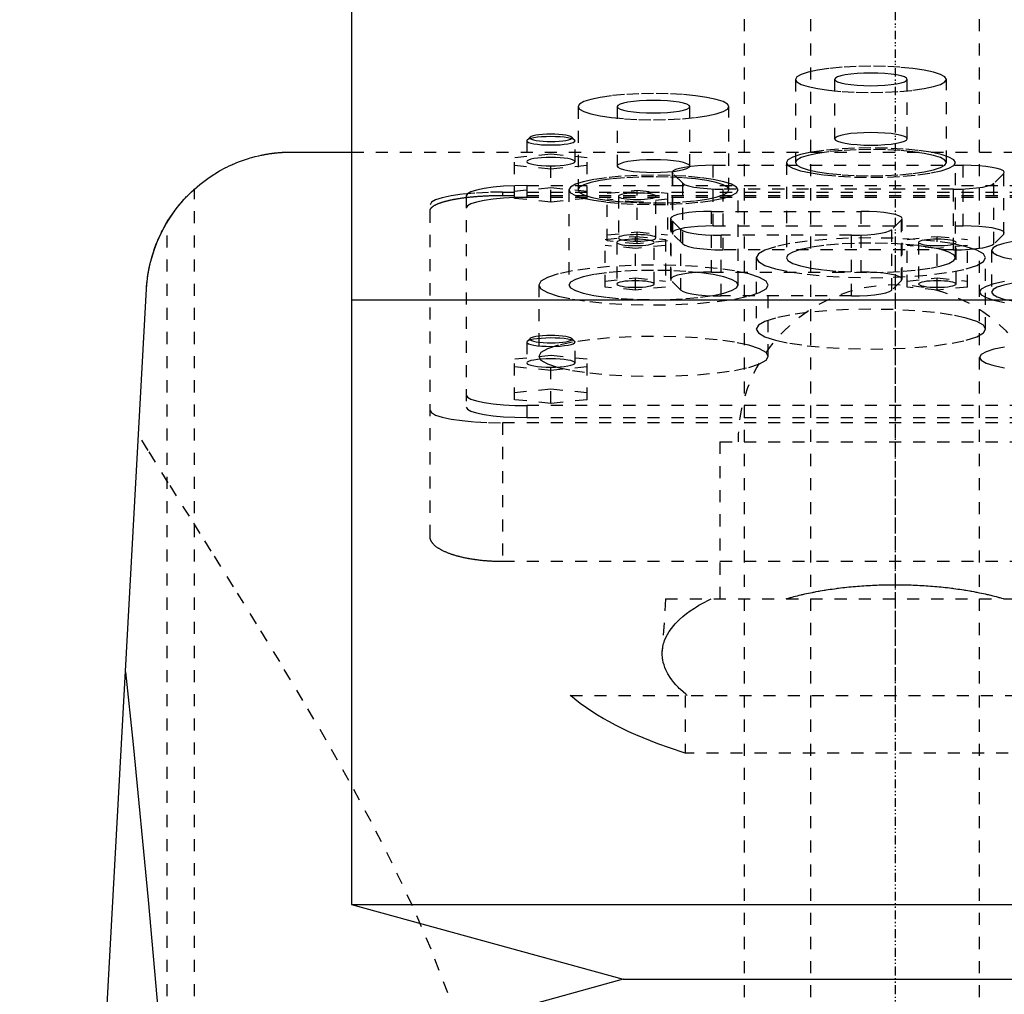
# Model space of a CAD drawing. Extents: x -120 to 120, y -1 to 896.
# Tile 7 of 9: x -72 to 9, y 702 to 782. Entities that reach past the tile are written whole.
import ezdxf

# ---------------------------------------------------------------- set-up
doc = ezdxf.new("R2010")
doc.units = 0
doc.linetypes.add('CENTER', pattern=[1.5, 0.45, -0.5, 0.05, -0.5])
doc.linetypes.add('DASHED', pattern=[2, 1, -1])
for name, color, linetype in [('AM_0', 7, 'CONTINUOUS'), ('AM_3', 7, 'DASHED'), ('AM_7', 7, 'CENTER')]:
    doc.layers.add(name, color=color, linetype=linetype)

msp = doc.modelspace()

# ---------------------------------------------------------------- linework, layer by layer
at = {"layer": 'AM_0', "color": 7, "linetype": 'CONTINUOUS'}
for p, q in [((-45, 809.3), (-45, 759.25)), ((-50, 771.5), (-45, 771.5)), ((-72.484, 569.6), (-61.982, 760.16)), ((-45, 759.25), (-45, 709.2)), ((-45, 759.25), (45, 759.25)), ((-45, 759.25), (0, 759.25)), ((-45, 709.2), (-22.5, 703)), ((-45, 709.2), (45, 709.2)), ((-22.5, 703), (-45, 696.8)), ((-22.5, 703), (22.5, 703))]:
    msp.add_line(p, q, dxfattribs=at)
for points in [[(-61.982, 760.16, 0), (-61.956, 760.528, 0), (-61.869, 761.267, 0), (-61.735, 762.006, 0), (-61.651, 762.374, 0), (-61.554, 762.742, 0), (-61.323, 763.472, 0), (-61.044, 764.194, 0), (-60.714, 764.905, 0), (-60.332, 765.603, 0), (-59.898, 766.284, 0), (-59.661, 766.618, 0), (-59.409, 766.948, 0), (-58.862, 767.592, 0), (-58.251, 768.214, 0), (-57.568, 768.812, 0), (-56.802, 769.386, 0), (-55.928, 769.933, 0), (-55.412, 770.21, 0), (-55.319, 770.257, 0), (-55.126, 770.35, 0), (-54.925, 770.443, 0), (-54.822, 770.489, 0), (-54.716, 770.534, 0), (-54.498, 770.625, 0), (-54.271, 770.714, 0), (-54.033, 770.802, 0), (-53.786, 770.887, 0), (-53.528, 770.97, 0), (-53.394, 771.01, 0), (-53.257, 771.049, 0), (-52.973, 771.126, 0), (-52.673, 771.198, 0), (-52.49, 771.239, 0), (-52.437, 771.25, 0), (-52.383, 771.261, 0), (-52.355, 771.267, 0), (-52.327, 771.272, 0), (-52.271, 771.283, 0), (-52.213, 771.294, 0), (-52.154, 771.305, 0), (-52.094, 771.316, 0), (-52.032, 771.327, 0), (-52.001, 771.332, 0), (-51.97, 771.337, 0), (-51.906, 771.348, 0), (-51.841, 771.358, 0), (-51.775, 771.368, 0), (-51.708, 771.378, 0), (-51.641, 771.387, 0), (-51.606, 771.392, 0), (-51.572, 771.397, 0), (-51.502, 771.406, 0), (-51.431, 771.414, 0), (-51.395, 771.419, 0), (-51.359, 771.423, 0), (-51.287, 771.431, 0), (-51.213, 771.438, 0), (-51.176, 771.442, 0), (-51.139, 771.446, 0), (-51.064, 771.453, 0), (-50.988, 771.459, 0), (-50.912, 771.465, 0), (-50.835, 771.471, 0), (-50.757, 771.476, 0), (-50.718, 771.479, 0), (-50.679, 771.481, 0), (-50.6, 771.485, 0), (-50.521, 771.489, 0), (-50.441, 771.492, 0), (-50.362, 771.495, 0), (-50.281, 771.497, 0), (-50.241, 771.498, 0), (-50.201, 771.498, 0), (-50.121, 771.499, 0), (-50.04, 771.5, 0), (-50, 771.5, 0)], [(-60.267, 765.713, 0), (-60.178, 765.857, 0), (-59.993, 766.143, 0), (-59.802, 766.422, 0), (-59.706, 766.557, 0), (-59.609, 766.688, 0), (-59.419, 766.935, 0), (-59.237, 767.16, 0), (-59.067, 767.36, 0), (-58.91, 767.538, 0), (-58.759, 767.702, 0), (-58.687, 767.779, 0), (-58.617, 767.852, 0), (-58.485, 767.986, 0), (-58.366, 768.103, 0), (-58.263, 768.202, 0), (-58.175, 768.284, 0), (-58.105, 768.349, 0), (-58.077, 768.375, 0), (-58.053, 768.397, 0), (-58.019, 768.427, 0), (-58.002, 768.442, 0), (-58, 768.444, 0)], [(-61.982, 760.16, 0), (-61.972, 760.323, 0), (-61.945, 760.648, 0), (-61.909, 760.972, 0), (-61.888, 761.134, 0), (-61.865, 761.295, 0), (-61.812, 761.617, 0), (-61.75, 761.937, 0), (-61.679, 762.255, 0), (-61.6, 762.572, 0), (-61.512, 762.886, 0), (-61.465, 763.042, 0), (-61.416, 763.197, 0), (-61.312, 763.506, 0), (-61.199, 763.812, 0), (-61.077, 764.115, 0), (-60.948, 764.414, 0), (-60.81, 764.709, 0), (-60.738, 764.856, 0), (-60.665, 765.001, 0), (-60.511, 765.289, 0), (-60.35, 765.572, 0), (-60.267, 765.713, 0)], [(-63.73, 728.445, 0), (-63.093, 722.445, 0), (-61.836, 709.583, 0), (-60.603, 695.589, 0), (-59.995, 688.173, 0)]]:
    msp.add_polyline3d(points, dxfattribs=at)
at = {"layer": 'AM_3', "color": 6, "linetype": 'DASHED'}
for p, q in [((-7, 870.5), (-7, 355.5)), ((7, 355.5), (7, 870.5)), ((-12.5, 858.5), (-12.5, 396.5)), ((-8.25, 777.519), (-8.25, 770.625)), ((-5, 777.519), (-5, 772.595)), ((1, 772.595), (1, 777.519)), ((4.25, 770.625), (4.25, 777.519)), ((-26.25, 775.262), (-26.25, 768.368)), ((-23, 775.262), (-23, 770.337)), ((-17, 770.337), (-17, 775.262)), ((-13.75, 768.368), (-13.75, 775.262)), ((-30.5, 772.432), (-30.5, 770.709)), ((-30.223, 772.732), (-30.469, 772.493)), ((-26.531, 772.493), (-26.777, 772.732)), ((-26.5, 770.709), (-26.5, 772.432)), ((-45, 771.5), (45, 771.5)), ((-28.5, 771.32), (-31.5, 771.019)), ((-28.5, 767.359), (-28.5, 771.32)), ((-25.5, 771.019), (-28.5, 771.32)), ((-31.5, 767.66), (-31.5, 771.019)), ((-25.5, 767.66), (-25.5, 771.019)), ((-9, 770.625), (-9, 762.747)), ((5, 762.747), (5, 770.625)), ((-31.5, 770.417), (-28.5, 770.117)), ((-28.5, 770.117), (-25.5, 770.417)), ((-18.448, 769.814), (-18.448, 764.791)), ((-18.396, 764.689), (-18.396, 769.711)), ((-17.585, 768.912), (-18.396, 769.711)), ((-15.048, 770.404), (5.648, 770.404)), ((-15.048, 765.382), (-15.048, 770.404)), ((5.648, 765.382), (5.648, 770.404)), ((8.996, 769.711), (8.185, 768.912)), ((8.996, 764.689), (8.996, 769.711)), ((-17.585, 763.89), (-17.585, 768.912)), ((8.185, 763.89), (8.185, 768.912)), ((-58, 569.6), (-58, 768.444)), ((-32.5, 768.182), (-32.5, 767.91)), ((-32.5, 768.182), (32.5, 768.182)), ((-31.5, 768.262), (-28.5, 768.563)), ((-30.5, 768.733), (30.5, 768.733)), ((-30.5, 768.733), (-30.5, 767.748)), ((-28.5, 768.563), (-25.5, 768.262)), ((-27, 768.368), (-27, 760.489)), ((-23.85, 768.089), (-21.35, 768.34)), ((-23.85, 764.141), (-23.85, 768.089)), ((-21.35, 768.34), (-18.85, 768.089)), ((-21.35, 763.891), (-21.35, 768.34)), ((-18.85, 768.089), (-18.85, 764.141)), ((-14.237, 763.402), (-14.237, 768.425)), ((4.837, 768.425), (-14.237, 768.425)), ((-13, 760.489), (-13, 768.368)), ((4.837, 763.402), (4.837, 768.425)), ((-35.5, 767.865), (-35.5, 750.383)), ((-32.5, 767.91), (32.5, 767.91)), ((-28.5, 767.359), (-31.5, 767.66)), ((30.5, 767.748), (-30.5, 767.748)), ((-25.5, 767.66), (-28.5, 767.359)), ((-21.35, 767.337), (-23.85, 767.588)), ((-22.9, 767.839), (-22.9, 764.392)), ((-18.85, 767.588), (-21.35, 767.337)), ((-19.8, 764.392), (-19.8, 767.839)), ((-38.5, 739.634), (-38.5, 767.14)), ((-15.198, 766.584), (-2.802, 766.584)), ((-15.198, 761.561), (-15.198, 766.584)), ((-2.802, 761.561), (-2.802, 766.584)), ((-60.267, 569.6), (-60.267, 765.713)), ((-18.598, 765.994), (-18.598, 760.971)), ((-18.546, 760.868), (-18.546, 765.891)), ((-17.735, 765.092), (-18.546, 765.891)), ((0.546, 765.891), (-0.265, 765.092)), ((0.546, 760.868), (0.546, 765.891)), ((0.598, 760.971), (0.598, 765.994)), ((-23.85, 764.642), (-21.35, 764.893)), ((-21.35, 764.893), (-18.85, 764.642)), ((-17.735, 760.07), (-17.735, 765.092)), ((-15.048, 765.382), (5.648, 765.382)), ((-0.265, 760.07), (-0.265, 765.092)), ((-24, 764.269), (-21.5, 764.52)), ((-24, 760.321), (-24, 764.269)), ((-21.35, 763.891), (-23.85, 764.141)), ((-23.05, 764.018), (-23.05, 760.572)), ((-21.5, 764.52), (-19, 764.269)), ((-21.5, 760.07), (-21.5, 764.52)), ((-18.85, 764.141), (-21.35, 763.891)), ((-19.95, 760.572), (-19.95, 764.018)), ((-19, 764.269), (-19, 760.321)), ((-17.585, 763.89), (-18.396, 764.689)), ((-14.387, 759.582), (-14.387, 764.604)), ((-3.613, 764.604), (-14.387, 764.604)), ((-3.613, 759.582), (-3.613, 764.604)), ((1, 764.269), (3.5, 764.52)), ((1, 760.321), (1, 764.269)), ((1.95, 764.018), (1.95, 760.572)), ((3.5, 764.52), (6, 764.269)), ((3.5, 760.07), (3.5, 764.52)), ((5.05, 760.572), (5.05, 764.018)), ((6, 760.321), (6, 764.269)), ((8.996, 764.689), (8.185, 763.89)), ((-21.5, 763.517), (-24, 763.768)), ((-19, 763.768), (-21.5, 763.517)), ((4.837, 763.402), (-14.237, 763.402)), ((3.5, 763.517), (1, 763.768)), ((6, 763.768), (3.5, 763.517)), ((8, 763.357), (8, 759.91)), ((-11.5, 762.747), (-11.5, 756.838)), ((7.5, 756.838), (7.5, 762.747)), ((-15.198, 761.561), (-2.802, 761.561)), ((-24, 760.822), (-21.5, 761.073)), ((-21.5, 761.073), (-19, 760.822)), ((-17.735, 760.07), (-18.546, 760.868)), ((0.546, 760.868), (-0.265, 760.07)), ((1, 760.822), (3.5, 761.073)), ((3.5, 761.073), (6, 760.822)), ((-29.5, 760.489), (-29.5, 754.581)), ((-21.5, 760.07), (-24, 760.321)), ((-19, 760.321), (-21.5, 760.07)), ((-10.5, 754.581), (-10.5, 760.489)), ((3.5, 760.07), (1, 760.321)), ((6, 760.321), (3.5, 760.07)), ((-3.613, 759.582), (-14.387, 759.582)), ((-30.469, 755.817), (-30.5, 755.756)), ((-30.223, 756.056), (-30.469, 755.817)), ((-26.531, 755.817), (-26.777, 756.056)), ((-30.5, 755.756), (-30.5, 754.032)), ((-26.5, 754.032), (-26.5, 755.756)), ((-28.5, 754.643), (-31.5, 754.342)), ((-31.5, 750.99), (-31.5, 754.342)), ((-28.5, 750.689), (-28.5, 754.643)), ((-25.5, 754.342), (-28.5, 754.643)), ((-25.5, 750.99), (-25.5, 754.342)), ((-31.5, 753.741), (-28.5, 753.44)), ((-28.5, 753.44), (-25.5, 753.741)), ((-31.5, 751.591), (-28.5, 751.892)), ((-28.5, 751.892), (-25.5, 751.591)), ((-28.5, 750.689), (-31.5, 750.99)), ((-25.5, 750.99), (-28.5, 750.689)), ((30.5, 750.5), (-30.5, 750.5)), ((-30.5, 750.5), (-30.5, 749.515)), ((-30.5, 749.515), (30.5, 749.515)), ((-32.5, 749.081), (-32.5, 737.586)), ((32.5, 749.081), (-32.5, 749.081)), ((-14.5, 747.5), (-14.5, 734.5)), ((-14.5, 747.5), (14.5, 747.5)), ((32.5, 737.586), (-32.5, 737.586)), ((-19, 734.5), (-19.272, 730.154)), ((-19, 734.5), (19, 734.5)), ((-26.891, 726.5), (26.891, 726.5)), ((-17.375, 726.5), (-17.375, 721.733)), ((17.375, 721.733), (-17.375, 721.733))]:
    msp.add_line(p, q, dxfattribs=at)
for points in [[(-8.25, 777.519), (-8.13, 777.307), (-7.774, 777.104), (-7.197, 776.916), (-6.419, 776.752), (-5.472, 776.617), (-4.392, 776.516), (-3.219, 776.455), (-2, 776.434), (-0.781, 776.455), (0.392, 776.516), (1.472, 776.617), (2.419, 776.752), (3.197, 776.916), (3.774, 777.104), (4.13, 777.307), (4.25, 777.519), (4.13, 777.731), (3.774, 777.934), (3.197, 778.122), (2.419, 778.287), (1.472, 778.422), (0.392, 778.522), (-0.781, 778.584), (-2, 778.604), (-3.219, 778.584), (-4.392, 778.522), (-5.472, 778.422), (-6.419, 778.287), (-7.197, 778.122), (-7.774, 777.934), (-8.13, 777.731)], [(-5, 777.519), (-4.942, 777.418), (-4.772, 777.32), (-4.494, 777.23), (-4.121, 777.151), (-3.667, 777.086), (-3.148, 777.038), (-2.585, 777.008), (-2, 776.998), (-1.415, 777.008), (-0.852, 777.038), (-0.333, 777.086), (0.121, 777.151), (0.494, 777.23), (0.772, 777.32), (0.942, 777.418), (1, 777.519), (0.942, 777.621), (0.772, 777.719), (0.494, 777.809), (0.121, 777.888), (-0.333, 777.952), (-0.852, 778), (-1.415, 778.03), (-2, 778.04), (-2.585, 778.03), (-3.148, 778), (-3.667, 777.952), (-4.121, 777.888), (-4.494, 777.809), (-4.772, 777.719), (-4.942, 777.621)], [(-26.25, 775.262), (-26.13, 775.05), (-25.774, 774.847), (-25.197, 774.659), (-24.419, 774.495), (-23.472, 774.36), (-22.392, 774.259), (-21.219, 774.198), (-20, 774.177), (-18.781, 774.198), (-17.608, 774.259), (-16.528, 774.36), (-15.581, 774.495), (-14.803, 774.659), (-14.226, 774.847), (-13.87, 775.05), (-13.75, 775.262), (-13.87, 775.474), (-14.226, 775.677), (-14.803, 775.865), (-15.581, 776.03), (-16.528, 776.165), (-17.608, 776.265), (-18.781, 776.327), (-20, 776.347), (-21.219, 776.327), (-22.392, 776.265), (-23.472, 776.165), (-24.419, 776.03), (-25.197, 775.865), (-25.774, 775.677), (-26.13, 775.474)], [(-23, 775.262), (-22.942, 775.161), (-22.772, 775.063), (-22.494, 774.973), (-22.121, 774.894), (-21.667, 774.829), (-21.148, 774.781), (-20.585, 774.751), (-20, 774.741), (-19.415, 774.751), (-18.852, 774.781), (-18.333, 774.829), (-17.879, 774.894), (-17.506, 774.973), (-17.228, 775.063), (-17.058, 775.161), (-17, 775.262), (-17.058, 775.364), (-17.228, 775.462), (-17.506, 775.552), (-17.879, 775.631), (-18.333, 775.695), (-18.852, 775.743), (-19.415, 775.773), (-20, 775.783), (-20.585, 775.773), (-21.148, 775.743), (-21.667, 775.695), (-22.121, 775.631), (-22.494, 775.552), (-22.772, 775.462), (-22.942, 775.364)], [(-5, 772.595), (-4.942, 772.493), (-4.772, 772.396), (-4.494, 772.306), (-4.121, 772.227), (-3.667, 772.162), (-3.148, 772.114), (-2.585, 772.084), (-2, 772.074), (-1.415, 772.084), (-0.852, 772.114), (-0.333, 772.162), (0.121, 772.227), (0.494, 772.306), (0.772, 772.396), (0.942, 772.493), (1, 772.595), (0.942, 772.697), (0.772, 772.794), (0.494, 772.885), (0.121, 772.963), (-0.333, 773.028), (-0.852, 773.076), (-1.415, 773.106), (-2, 773.116), (-2.585, 773.106), (-3.148, 773.076), (-3.667, 773.028), (-4.121, 772.963), (-4.494, 772.885), (-4.772, 772.794), (-4.942, 772.697)], [(-9, 770.625), (-8.865, 770.388), (-8.467, 770.16), (-7.82, 769.95), (-6.95, 769.766), (-5.889, 769.615), (-4.679, 769.502), (-3.366, 769.433), (-2, 769.41), (-0.634, 769.433), (0.679, 769.502), (1.889, 769.615), (2.95, 769.766), (3.82, 769.95), (4.467, 770.16), (4.865, 770.388), (5, 770.625), (4.865, 770.863), (4.467, 771.091), (3.82, 771.301), (2.95, 771.485), (1.889, 771.636), (0.679, 771.749), (-0.634, 771.818), (-2, 771.841), (-3.366, 771.818), (-4.679, 771.749), (-5.889, 771.636), (-6.95, 771.485), (-7.82, 771.301), (-8.467, 771.091), (-8.865, 770.863)], [(-8.25, 770.625), (-8.13, 770.414), (-7.774, 770.21), (-7.197, 770.023), (-6.419, 769.858), (-5.472, 769.723), (-4.392, 769.623), (-3.219, 769.561), (-2, 769.54), (-0.781, 769.561), (0.392, 769.623), (1.472, 769.723), (2.419, 769.858), (3.197, 770.023), (3.774, 770.21), (4.13, 770.414), (4.25, 770.625), (4.13, 770.837), (3.774, 771.041), (3.197, 771.228), (2.419, 771.393), (1.472, 771.528), (0.392, 771.628), (-0.781, 771.69), (-2, 771.711), (-3.219, 771.69), (-4.392, 771.628), (-5.472, 771.528), (-6.419, 771.393), (-7.197, 771.228), (-7.774, 771.041), (-8.13, 770.837)], [(-23, 770.337), (-22.942, 770.236), (-22.772, 770.138), (-22.494, 770.048), (-22.121, 769.969), (-21.667, 769.904), (-21.148, 769.856), (-20.585, 769.826), (-20, 769.816), (-19.415, 769.826), (-18.852, 769.856), (-18.333, 769.904), (-17.879, 769.969), (-17.506, 770.048), (-17.228, 770.138), (-17.058, 770.236), (-17, 770.337), (-17.058, 770.439), (-17.228, 770.537), (-17.506, 770.627), (-17.879, 770.706), (-18.333, 770.77), (-18.852, 770.819), (-19.415, 770.848), (-20, 770.858), (-20.585, 770.848), (-21.148, 770.819), (-21.667, 770.77), (-22.121, 770.706), (-22.494, 770.627), (-22.772, 770.537), (-22.942, 770.439)], [(-27, 768.368), (-26.865, 768.13), (-26.467, 767.902), (-25.82, 767.692), (-24.95, 767.508), (-23.889, 767.357), (-22.679, 767.245), (-21.366, 767.175), (-20, 767.152), (-18.634, 767.175), (-17.321, 767.245), (-16.111, 767.357), (-15.05, 767.508), (-14.18, 767.692), (-13.533, 767.902), (-13.135, 768.13), (-13, 768.368), (-13.135, 768.605), (-13.533, 768.833), (-14.18, 769.043), (-15.05, 769.227), (-16.111, 769.378), (-17.321, 769.491), (-18.634, 769.56), (-20, 769.583), (-21.366, 769.56), (-22.679, 769.491), (-23.889, 769.378), (-24.95, 769.227), (-25.82, 769.043), (-26.467, 768.833), (-26.865, 768.605)], [(-26.25, 768.368), (-26.13, 768.156), (-25.774, 767.952), (-25.197, 767.765), (-24.419, 767.6), (-23.472, 767.465), (-22.392, 767.365), (-21.219, 767.303), (-20, 767.282), (-18.781, 767.303), (-17.608, 767.365), (-16.528, 767.465), (-15.581, 767.6), (-14.803, 767.765), (-14.226, 767.952), (-13.87, 768.156), (-13.75, 768.368), (-13.87, 768.579), (-14.226, 768.783), (-14.803, 768.971), (-15.581, 769.135), (-16.528, 769.27), (-17.608, 769.37), (-18.781, 769.432), (-20, 769.453), (-21.219, 769.432), (-22.392, 769.37), (-23.472, 769.27), (-24.419, 769.135), (-25.197, 768.971), (-25.774, 768.783), (-26.13, 768.579)], [(-19.8, 767.839), (-19.83, 767.891), (-19.918, 767.942), (-20.061, 767.988), (-20.254, 768.029), (-20.489, 768.062), (-20.757, 768.087), (-21.048, 768.103), (-21.35, 768.108), (-21.652, 768.103), (-21.943, 768.087), (-22.211, 768.062), (-22.446, 768.029), (-22.639, 767.988), (-22.782, 767.942), (-22.87, 767.891), (-22.9, 767.839), (-22.87, 767.786), (-22.782, 767.736), (-22.639, 767.689), (-22.446, 767.648), (-22.211, 767.615), (-21.943, 767.59), (-21.652, 767.575), (-21.35, 767.57), (-21.048, 767.575), (-20.757, 767.59), (-20.489, 767.615), (-20.254, 767.648), (-20.061, 767.689), (-19.918, 767.736), (-19.83, 767.786)], [(-19.95, 764.018), (-19.98, 764.071), (-20.068, 764.121), (-20.211, 764.168), (-20.404, 764.209), (-20.639, 764.242), (-20.907, 764.267), (-21.198, 764.282), (-21.5, 764.288), (-21.802, 764.282), (-22.093, 764.267), (-22.361, 764.242), (-22.596, 764.209), (-22.789, 764.168), (-22.932, 764.121), (-23.02, 764.071), (-23.05, 764.018), (-23.02, 763.966), (-22.932, 763.915), (-22.789, 763.869), (-22.596, 763.828), (-22.361, 763.795), (-22.093, 763.77), (-21.802, 763.754), (-21.5, 763.749), (-21.198, 763.754), (-20.907, 763.77), (-20.639, 763.795), (-20.404, 763.828), (-20.211, 763.869), (-20.068, 763.915), (-19.98, 763.966)], [(-19.8, 764.392), (-19.83, 764.444), (-19.918, 764.495), (-20.061, 764.541), (-20.254, 764.582), (-20.489, 764.616), (-20.757, 764.641), (-21.048, 764.656), (-21.35, 764.661), (-21.652, 764.656), (-21.943, 764.641), (-22.211, 764.616), (-22.446, 764.582), (-22.639, 764.541), (-22.782, 764.495), (-22.87, 764.444), (-22.9, 764.392), (-22.87, 764.339), (-22.782, 764.289), (-22.639, 764.242), (-22.446, 764.202), (-22.211, 764.168), (-21.943, 764.143), (-21.652, 764.128), (-21.35, 764.123), (-21.048, 764.128), (-20.757, 764.143), (-20.489, 764.168), (-20.254, 764.202), (-20.061, 764.242), (-19.918, 764.289), (-19.83, 764.339)], [(-11.5, 762.747), (-11.317, 762.425), (-10.777, 762.116), (-9.899, 761.831), (-8.718, 761.581), (-7.278, 761.375), (-5.635, 761.223), (-3.853, 761.129), (-2, 761.097), (-0.147, 761.129), (1.635, 761.223), (3.278, 761.375), (4.718, 761.581), (5.899, 761.831), (6.777, 762.116), (7.317, 762.425), (7.5, 762.747), (7.317, 763.069), (6.777, 763.378), (5.899, 763.664), (4.718, 763.914), (3.278, 764.119), (1.635, 764.271), (-0.147, 764.365), (-2, 764.397), (-3.853, 764.365), (-5.635, 764.271), (-7.278, 764.119), (-8.718, 763.914), (-9.899, 763.664), (-10.777, 763.378), (-11.317, 763.069)], [(-9, 762.747), (-8.865, 762.51), (-8.467, 762.282), (-7.82, 762.072), (-6.95, 761.888), (-5.889, 761.736), (-4.679, 761.624), (-3.366, 761.555), (-2, 761.531), (-0.634, 761.555), (0.679, 761.624), (1.889, 761.736), (2.95, 761.888), (3.82, 762.072), (4.467, 762.282), (4.865, 762.51), (5, 762.747), (4.865, 762.984), (4.467, 763.212), (3.82, 763.422), (2.95, 763.607), (1.889, 763.758), (0.679, 763.87), (-0.634, 763.939), (-2, 763.963), (-3.366, 763.939), (-4.679, 763.87), (-5.889, 763.758), (-6.95, 763.607), (-7.82, 763.422), (-8.467, 763.212), (-8.865, 762.984)], [(5.05, 764.018), (5.02, 764.071), (4.932, 764.121), (4.789, 764.168), (4.596, 764.209), (4.361, 764.242), (4.093, 764.267), (3.802, 764.282), (3.5, 764.288), (3.198, 764.282), (2.907, 764.267), (2.639, 764.242), (2.404, 764.209), (2.211, 764.168), (2.068, 764.121), (1.98, 764.071), (1.95, 764.018), (1.98, 763.966), (2.068, 763.915), (2.211, 763.869), (2.404, 763.828), (2.639, 763.795), (2.907, 763.77), (3.198, 763.754), (3.5, 763.749), (3.802, 763.754), (4.093, 763.77), (4.361, 763.795), (4.596, 763.828), (4.789, 763.869), (4.932, 763.915), (5.02, 763.966)], [(-29.5, 760.489), (-29.317, 760.167), (-28.777, 759.858), (-27.899, 759.573), (-26.718, 759.323), (-25.278, 759.118), (-23.635, 758.965), (-21.853, 758.871), (-20, 758.839), (-18.147, 758.871), (-16.365, 758.965), (-14.722, 759.118), (-13.282, 759.323), (-12.101, 759.573), (-11.223, 759.858), (-10.683, 760.167), (-10.5, 760.489), (-10.683, 760.811), (-11.223, 761.12), (-12.101, 761.406), (-13.282, 761.656), (-14.722, 761.861), (-16.365, 762.013), (-18.147, 762.107), (-20, 762.139), (-21.853, 762.107), (-23.635, 762.013), (-25.278, 761.861), (-26.718, 761.656), (-27.899, 761.406), (-28.777, 761.12), (-29.317, 760.811)], [(-27, 760.489), (-26.865, 760.252), (-26.467, 760.024), (-25.82, 759.814), (-24.95, 759.63), (-23.889, 759.478), (-22.679, 759.366), (-21.366, 759.297), (-20, 759.274), (-18.634, 759.297), (-17.321, 759.366), (-16.111, 759.478), (-15.05, 759.63), (-14.18, 759.814), (-13.533, 760.024), (-13.135, 760.252), (-13, 760.489), (-13.135, 760.726), (-13.533, 760.954), (-14.18, 761.164), (-15.05, 761.349), (-16.111, 761.5), (-17.321, 761.612), (-18.634, 761.681), (-20, 761.705), (-21.366, 761.681), (-22.679, 761.612), (-23.889, 761.5), (-24.95, 761.349), (-25.82, 761.164), (-26.467, 760.954), (-26.865, 760.726)], [(-19.95, 760.572), (-19.98, 760.624), (-20.068, 760.675), (-20.211, 760.721), (-20.404, 760.762), (-20.639, 760.795), (-20.907, 760.82), (-21.198, 760.836), (-21.5, 760.841), (-21.802, 760.836), (-22.093, 760.82), (-22.361, 760.795), (-22.596, 760.762), (-22.789, 760.721), (-22.932, 760.675), (-23.02, 760.624), (-23.05, 760.572), (-23.02, 760.519), (-22.932, 760.469), (-22.789, 760.422), (-22.596, 760.381), (-22.361, 760.348), (-22.093, 760.323), (-21.802, 760.308), (-21.5, 760.302), (-21.198, 760.308), (-20.907, 760.323), (-20.639, 760.348), (-20.404, 760.381), (-20.211, 760.422), (-20.068, 760.469), (-19.98, 760.519)], [(5.05, 760.572), (5.02, 760.624), (4.932, 760.675), (4.789, 760.721), (4.596, 760.762), (4.361, 760.795), (4.093, 760.82), (3.802, 760.836), (3.5, 760.841), (3.198, 760.836), (2.907, 760.82), (2.639, 760.795), (2.404, 760.762), (2.211, 760.721), (2.068, 760.675), (1.98, 760.624), (1.95, 760.572), (1.98, 760.519), (2.068, 760.469), (2.211, 760.422), (2.404, 760.381), (2.639, 760.348), (2.907, 760.323), (3.198, 760.308), (3.5, 760.302), (3.802, 760.308), (4.093, 760.323), (4.361, 760.348), (4.596, 760.381), (4.789, 760.422), (4.932, 760.469), (5.02, 760.519)], [(-11.5, 756.838), (-11.317, 756.516), (-10.777, 756.207), (-9.899, 755.922), (-8.718, 755.672), (-7.278, 755.466), (-5.635, 755.314), (-3.853, 755.22), (-2, 755.188), (-0.147, 755.22), (1.635, 755.314), (3.278, 755.466), (4.718, 755.672), (5.899, 755.922), (6.777, 756.207), (7.317, 756.516), (7.5, 756.838), (7.317, 757.16), (6.777, 757.469), (5.899, 757.755), (4.718, 758.005), (3.278, 758.21), (1.635, 758.362), (-0.147, 758.456), (-2, 758.488), (-3.853, 758.456), (-5.635, 758.362), (-7.278, 758.21), (-8.718, 758.005), (-9.899, 757.755), (-10.777, 757.469), (-11.317, 757.16)], [(-29.5, 754.581), (-29.317, 754.259), (-28.777, 753.949), (-27.899, 753.664), (-26.718, 753.414), (-25.278, 753.209), (-23.635, 753.057), (-21.853, 752.963), (-20, 752.931), (-18.147, 752.963), (-16.365, 753.057), (-14.722, 753.209), (-13.282, 753.414), (-12.101, 753.664), (-11.223, 753.949), (-10.683, 754.259), (-10.5, 754.581), (-10.683, 754.903), (-11.223, 755.212), (-12.101, 755.497), (-13.282, 755.747), (-14.722, 755.952), (-16.365, 756.105), (-18.147, 756.199), (-20, 756.23), (-21.853, 756.199), (-23.635, 756.105), (-25.278, 755.952), (-26.718, 755.747), (-27.899, 755.497), (-28.777, 755.212), (-29.317, 754.903)]]:
    msp.add_lwpolyline(points, close=True, dxfattribs=at)
for points in [[(-30.223, 772.732), (-30.25, 772.673), (-30.21, 772.614), (-30.105, 772.557), (-29.939, 772.506), (-29.718, 772.46), (-29.451, 772.423), (-29.147, 772.396), (-28.819, 772.38), (-28.479, 772.375), (-28.139, 772.381), (-27.813, 772.399), (-27.513, 772.427), (-27.251, 772.466), (-27.037, 772.512), (-26.878, 772.564), (-26.781, 772.621), (-26.75, 772.68), (-26.785, 772.739), (-26.886, 772.796), (-27.049, 772.848), (-27.266, 772.894), (-27.531, 772.931), (-27.833, 772.959), (-28.16, 772.977), (-28.5, 772.982)], [(-28.5, 772.982), (-28.846, 772.976), (-29.179, 772.959), (-29.484, 772.93), (-29.751, 772.891), (-29.968, 772.844), (-30.128, 772.79), (-30.223, 772.732)], [(-28.5, 772.78), (-28.89, 772.773), (-29.265, 772.753), (-29.611, 772.721), (-29.914, 772.678), (-30.163, 772.625), (-30.348, 772.565), (-30.462, 772.5), (-30.5, 772.432)], [(-30.5, 772.432), (-30.462, 772.364), (-30.348, 772.299), (-30.163, 772.239), (-29.914, 772.187), (-29.611, 772.143), (-29.265, 772.111), (-28.89, 772.092), (-28.5, 772.085), (-28.11, 772.092), (-27.735, 772.111), (-27.389, 772.143), (-27.086, 772.187), (-26.837, 772.239), (-26.652, 772.299), (-26.538, 772.364), (-26.5, 772.432), (-26.538, 772.5), (-26.652, 772.565), (-26.837, 772.625), (-27.086, 772.678), (-27.389, 772.721), (-27.735, 772.753), (-28.11, 772.773), (-28.5, 772.78)], [(-28.5, 771.056), (-28.89, 771.049), (-29.265, 771.03), (-29.611, 770.998), (-29.914, 770.954), (-30.163, 770.902), (-30.348, 770.842), (-30.462, 770.777), (-30.5, 770.709)], [(-30.5, 770.709), (-30.462, 770.641), (-30.348, 770.576), (-30.163, 770.516), (-29.914, 770.463), (-29.611, 770.42), (-29.265, 770.388), (-28.89, 770.368), (-28.5, 770.362), (-28.11, 770.368), (-27.735, 770.388), (-27.389, 770.42), (-27.086, 770.463), (-26.837, 770.516), (-26.652, 770.576), (-26.538, 770.641), (-26.5, 770.709), (-26.538, 770.777), (-26.652, 770.842), (-26.837, 770.902), (-27.086, 770.954), (-27.389, 770.998), (-27.735, 771.03), (-28.11, 771.049), (-28.5, 771.056)], [(-15.048, 770.404), (-15.703, 770.393), (-16.334, 770.36), (-16.916, 770.307), (-17.429, 770.235), (-17.852, 770.148), (-18.17, 770.048), (-18.371, 769.939), (-18.447, 769.825), (-18.396, 769.711)], [(8.996, 769.711), (9.047, 769.825), (8.971, 769.939), (8.77, 770.048), (8.452, 770.148), (8.029, 770.235), (7.516, 770.307), (6.934, 770.36), (6.303, 770.393), (5.648, 770.404)], [(-17.585, 768.912), (-17.402, 768.799), (-17.093, 768.695), (-16.671, 768.603), (-16.152, 768.527), (-15.558, 768.471), (-14.911, 768.436), (-14.237, 768.425)], [(4.837, 768.425), (5.511, 768.436), (6.158, 768.471), (6.752, 768.527), (7.271, 768.603), (7.693, 768.695), (8.002, 768.799), (8.185, 768.912)], [(-32.5, 768.182), (-33.671, 768.162), (-34.796, 768.103), (-35.833, 768.007), (-36.743, 767.877), (-37.489, 767.719), (-38.043, 767.539), (-38.385, 767.344), (-38.5, 767.14)], [(-30.5, 768.733), (-31.475, 768.716), (-32.413, 768.667), (-33.278, 768.587), (-34.036, 768.479), (-34.657, 768.347), (-35.119, 768.197), (-35.404, 768.034), (-35.5, 767.865)], [(-30.5, 767.748), (-31.475, 767.732), (-32.413, 767.682), (-33.278, 767.602), (-34.036, 767.494), (-34.657, 767.362), (-35.119, 767.212), (-35.404, 767.049), (-35.5, 766.88)], [(-15.198, 766.584), (-15.853, 766.573), (-16.484, 766.54), (-17.066, 766.487), (-17.579, 766.415), (-18.002, 766.327), (-18.32, 766.227), (-18.521, 766.118), (-18.597, 766.005), (-18.546, 765.891)], [(0.546, 765.891), (0.597, 766.005), (0.521, 766.118), (0.32, 766.227), (0.002, 766.327), (-0.421, 766.415), (-0.934, 766.487), (-1.516, 766.54), (-2.147, 766.573), (-2.802, 766.584)], [(-15.048, 765.382), (-15.703, 765.371), (-16.334, 765.338), (-16.916, 765.285), (-17.429, 765.213), (-17.852, 765.125), (-18.17, 765.025), (-18.371, 764.916), (-18.447, 764.803), (-18.396, 764.689)], [(-17.735, 765.092), (-17.552, 764.979), (-17.243, 764.874), (-16.821, 764.782), (-16.302, 764.707), (-15.708, 764.651), (-15.061, 764.616), (-14.387, 764.604)], [(-3.613, 764.604), (-2.939, 764.616), (-2.292, 764.651), (-1.698, 764.707), (-1.179, 764.782), (-0.757, 764.874), (-0.448, 764.979), (-0.265, 765.092)], [(8.996, 764.689), (9.047, 764.803), (8.971, 764.916), (8.77, 765.025), (8.452, 765.125), (8.029, 765.213), (7.516, 765.285), (6.934, 765.338), (6.303, 765.371), (5.648, 765.382)], [(9.757, 764.094), (9.011, 763.936), (8.457, 763.756), (8.115, 763.56), (8, 763.357), (8.115, 763.154), (8.457, 762.958), (9.011, 762.778), (9.757, 762.62)], [(-17.585, 763.89), (-17.402, 763.777), (-17.093, 763.672), (-16.671, 763.58), (-16.152, 763.505), (-15.558, 763.448), (-14.911, 763.414), (-14.237, 763.402)], [(4.837, 763.402), (5.511, 763.414), (6.158, 763.448), (6.752, 763.505), (7.271, 763.58), (7.693, 763.672), (8.002, 763.777), (8.185, 763.89)], [(-15.198, 761.561), (-15.853, 761.55), (-16.484, 761.518), (-17.066, 761.464), (-17.579, 761.392), (-18.002, 761.305), (-18.32, 761.205), (-18.521, 761.096), (-18.597, 760.982), (-18.546, 760.868)], [(0.546, 760.868), (0.597, 760.982), (0.521, 761.096), (0.32, 761.205), (0.002, 761.305), (-0.421, 761.392), (-0.934, 761.464), (-1.516, 761.518), (-2.147, 761.55), (-2.802, 761.561)], [(9.05, 760.77), (8.18, 760.586), (7.533, 760.375), (7.135, 760.147), (7, 759.91), (7.135, 759.673), (7.533, 759.445), (8.18, 759.235), (9.05, 759.051)], [(-17.735, 760.07), (-17.552, 759.957), (-17.243, 759.852), (-16.821, 759.76), (-16.302, 759.684), (-15.708, 759.628), (-15.061, 759.594), (-14.387, 759.582)], [(-3.613, 759.582), (-2.939, 759.594), (-2.292, 759.628), (-1.698, 759.684), (-1.179, 759.76), (-0.757, 759.852), (-0.448, 759.957), (-0.265, 760.07)], [(9.757, 760.647), (9.011, 760.489), (8.457, 760.309), (8.115, 760.113), (8, 759.91), (8.115, 759.707), (8.457, 759.511), (9.011, 759.331), (9.757, 759.173)], [(-30.5, 755.756), (-30.461, 755.688), (-30.347, 755.622), (-30.161, 755.562), (-29.911, 755.51), (-29.606, 755.466), (-29.259, 755.434), (-28.882, 755.415), (-28.49, 755.408), (-28.099, 755.416), (-27.723, 755.436), (-27.378, 755.468), (-27.075, 755.512), (-26.828, 755.565), (-26.646, 755.626), (-26.535, 755.691), (-26.5, 755.759), (-26.543, 755.827), (-26.661, 755.892), (-26.85, 755.952), (-27.103, 756.004), (-27.41, 756.047), (-27.76, 756.078), (-28.138, 756.097), (-28.53, 756.103), (-28.92, 756.095), (-29.295, 756.074), (-29.639, 756.041), (-29.938, 755.997), (-30.183, 755.944), (-30.362, 755.883), (-30.469, 755.817)], [(-30.223, 756.056), (-30.25, 755.996), (-30.21, 755.937), (-30.105, 755.881), (-29.939, 755.829), (-29.718, 755.784), (-29.451, 755.747), (-29.147, 755.72), (-28.819, 755.703), (-28.479, 755.698), (-28.139, 755.705), (-27.813, 755.722), (-27.513, 755.751), (-27.251, 755.789), (-27.037, 755.835), (-26.878, 755.888), (-26.781, 755.945), (-26.75, 756.004), (-26.785, 756.063), (-26.886, 756.12), (-27.049, 756.172), (-27.266, 756.217), (-27.531, 756.255), (-27.833, 756.283), (-28.16, 756.3), (-28.5, 756.306)], [(-28.5, 756.306), (-28.846, 756.3), (-29.179, 756.282), (-29.484, 756.253), (-29.751, 756.214), (-29.968, 756.167), (-30.128, 756.114), (-30.223, 756.056)], [(9.05, 755.353), (8.18, 755.169), (7.533, 754.959), (7.135, 754.731), (7, 754.494), (7.135, 754.257), (7.533, 754.029), (8.18, 753.819), (9.05, 753.634)], [(-28.5, 754.38), (-28.89, 754.373), (-29.265, 754.353), (-29.611, 754.321), (-29.914, 754.278), (-30.163, 754.225), (-30.348, 754.165), (-30.462, 754.1), (-30.5, 754.032), (-30.462, 753.965), (-30.348, 753.899), (-30.163, 753.839), (-29.914, 753.787), (-29.611, 753.744), (-29.265, 753.711), (-28.89, 753.692), (-28.5, 753.685), (-28.11, 753.692), (-27.735, 753.711), (-27.389, 753.744), (-27.086, 753.787), (-26.837, 753.839), (-26.652, 753.899), (-26.538, 753.965), (-26.5, 754.032)], [(-26.5, 754.032), (-26.538, 754.1), (-26.652, 754.165), (-26.837, 754.225), (-27.086, 754.278), (-27.389, 754.321), (-27.735, 754.353), (-28.11, 754.373), (-28.5, 754.38)], [(-35.5, 751.368), (-35.404, 751.199), (-35.119, 751.036), (-34.657, 750.886), (-34.036, 750.754), (-33.278, 750.646), (-32.413, 750.566), (-31.475, 750.517), (-30.5, 750.5)], [(-38.5, 750.123), (-38.385, 749.92), (-38.043, 749.724), (-37.489, 749.544), (-36.743, 749.386), (-35.833, 749.257), (-34.796, 749.16), (-33.671, 749.101), (-32.5, 749.081)], [(-35.5, 750.383), (-35.404, 750.214), (-35.119, 750.051), (-34.657, 749.901), (-34.036, 749.769), (-33.278, 749.662), (-32.413, 749.581), (-31.475, 749.532), (-30.5, 749.515)]]:
    msp.add_lwpolyline(points, dxfattribs=at)
for points in [[(-38.5, 766.644, 0), (-38.5, 766.653, 0), (-38.499, 766.671, 0), (-38.496, 766.689, 0), (-38.495, 766.699, 0), (-38.493, 766.708, 0), (-38.488, 766.726, 0), (-38.482, 766.744, 0), (-38.475, 766.762, 0), (-38.466, 766.781, 0), (-38.456, 766.799, 0), (-38.451, 766.808, 0), (-38.445, 766.818, 0), (-38.433, 766.836, 0), (-38.419, 766.854, 0), (-38.404, 766.873, 0), (-38.388, 766.891, 0), (-38.371, 766.909, 0), (-38.361, 766.919, 0), (-38.352, 766.928, 0), (-38.332, 766.946, 0), (-38.31, 766.964, 0), (-38.299, 766.973, 0), (-38.288, 766.982, 0), (-38.264, 767, 0), (-38.238, 767.018, 0), (-38.225, 767.027, 0), (-38.212, 767.036, 0), (-38.184, 767.054, 0), (-38.155, 767.072, 0), (-38.125, 767.09, 0), (-38.093, 767.107, 0), (-38.06, 767.125, 0), (-38.044, 767.134, 0), (-38.026, 767.142, 0), (-37.991, 767.16, 0), (-37.955, 767.177, 0), (-37.917, 767.194, 0), (-37.878, 767.211, 0), (-37.839, 767.227, 0), (-37.818, 767.236, 0), (-37.797, 767.244, 0), (-37.755, 767.26, 0), (-37.712, 767.277, 0), (-37.668, 767.293, 0), (-37.622, 767.309, 0), (-37.576, 767.325, 0), (-37.552, 767.332, 0), (-37.528, 767.34, 0), (-37.48, 767.356, 0), (-37.43, 767.371, 0), (-37.38, 767.386, 0), (-37.329, 767.401, 0), (-37.277, 767.415, 0), (-37.25, 767.423, 0), (-37.224, 767.43, 0), (-37.17, 767.444, 0), (-37.115, 767.458, 0), (-37.06, 767.472, 0), (-37.004, 767.485, 0), (-36.947, 767.499, 0), (-36.918, 767.505, 0), (-36.89, 767.512, 0), (-36.832, 767.525, 0), (-36.773, 767.537, 0), (-36.743, 767.544, 0), (-36.714, 767.55, 0), (-36.653, 767.562, 0), (-36.592, 767.574, 0), (-36.561, 767.58, 0), (-36.529, 767.586, 0), (-36.466, 767.598, 0), (-36.401, 767.61, 0), (-36.336, 767.621, 0), (-36.269, 767.633, 0), (-36.201, 767.644, 0), (-36.167, 767.65, 0), (-36.133, 767.655, 0), (-36.063, 767.666, 0), (-35.992, 767.677, 0), (-35.921, 767.687, 0), (-35.849, 767.697, 0), (-35.775, 767.708, 0), (-35.738, 767.713, 0), (-35.701, 767.718, 0), (-35.626, 767.727, 0), (-35.551, 767.737, 0), (-35.474, 767.746, 0), (-35.397, 767.755, 0), (-35.319, 767.764, 0), (-35.28, 767.768, 0), (-35.24, 767.772, 0), (-35.161, 767.781, 0), (-35.081, 767.789, 0), (-35.001, 767.796, 0), (-34.919, 767.804, 0), (-34.838, 767.811, 0), (-34.797, 767.815, 0), (-34.756, 767.818, 0), (-34.673, 767.825, 0), (-34.59, 767.832, 0), (-34.506, 767.838, 0), (-34.422, 767.844, 0), (-34.338, 767.85, 0), (-34.296, 767.853, 0), (-34.253, 767.855, 0), (-34.168, 767.861, 0), (-34.083, 767.866, 0), (-34.04, 767.868, 0), (-33.998, 767.87, 0), (-33.912, 767.875, 0), (-33.826, 767.879, 0), (-33.783, 767.881, 0), (-33.74, 767.883, 0), (-33.654, 767.887, 0), (-33.568, 767.89, 0), (-33.482, 767.893, 0), (-33.396, 767.896, 0), (-33.309, 767.898, 0), (-33.266, 767.9, 0), (-33.223, 767.901, 0), (-33.137, 767.903, 0), (-33.052, 767.904, 0), (-32.966, 767.906, 0), (-32.881, 767.907, 0), (-32.795, 767.908, 0), (-32.753, 767.909, 0), (-32.711, 767.909, 0), (-32.626, 767.909, 0), (-32.542, 767.91, 0), (-32.5, 767.91, 0)], [(-36.41, 700.014, 0), (-37.036, 701.859, 0), (-38.423, 705.5, 0), (-39.965, 709.079, 0), (-41.63, 712.599, 0), (-43.392, 716.06, 0), (-45.227, 719.464, 0), (-46.165, 721.143, 0), (-47.112, 722.808, 0), (-49.027, 726.088, 0), (-50.953, 729.298, 0), (-52.872, 732.435, 0), (-54.769, 735.491, 0), (-56.627, 738.461, 0), (-57.538, 739.912, 0), (-58.435, 741.339, 0), (-60.178, 744.119, 0), (-61.845, 746.794, 0), (-62.647, 748.09, 0)], [(-32.5, 737.586, 0), (-32.542, 737.586, 0), (-32.627, 737.587, 0), (-32.712, 737.587, 0), (-32.755, 737.588, 0), (-32.797, 737.589, 0), (-32.883, 737.59, 0), (-32.969, 737.593, 0), (-33.055, 737.595, 0), (-33.142, 737.598, 0), (-33.228, 737.601, 0), (-33.271, 737.603, 0), (-33.315, 737.605, 0), (-33.401, 737.61, 0), (-33.488, 737.614, 0), (-33.575, 737.62, 0), (-33.661, 737.625, 0), (-33.748, 737.631, 0), (-33.791, 737.635, 0), (-33.834, 737.638, 0), (-33.92, 737.645, 0), (-34.007, 737.653, 0), (-34.05, 737.656, 0), (-34.092, 737.66, 0), (-34.178, 737.669, 0), (-34.263, 737.678, 0), (-34.306, 737.682, 0), (-34.348, 737.687, 0), (-34.433, 737.697, 0), (-34.517, 737.707, 0), (-34.601, 737.717, 0), (-34.685, 737.728, 0), (-34.768, 737.74, 0), (-34.809, 737.746, 0), (-34.85, 737.751, 0), (-34.932, 737.764, 0), (-35.013, 737.776, 0), (-35.094, 737.789, 0), (-35.174, 737.803, 0), (-35.253, 737.817, 0), (-35.293, 737.824, 0), (-35.332, 737.831, 0), (-35.41, 737.846, 0), (-35.488, 737.861, 0), (-35.564, 737.876, 0), (-35.64, 737.892, 0), (-35.715, 737.908, 0), (-35.752, 737.916, 0), (-35.789, 737.924, 0), (-35.862, 737.941, 0), (-35.935, 737.958, 0), (-36.006, 737.976, 0), (-36.077, 737.993, 0), (-36.146, 738.011, 0), (-36.181, 738.021, 0), (-36.215, 738.03, 0), (-36.282, 738.048, 0), (-36.349, 738.067, 0), (-36.414, 738.086, 0), (-36.479, 738.106, 0), (-36.542, 738.125, 0), (-36.574, 738.135, 0), (-36.605, 738.145, 0), (-36.666, 738.165, 0), (-36.726, 738.185, 0), (-36.755, 738.195, 0), (-36.785, 738.205, 0), (-36.843, 738.226, 0), (-36.901, 738.247, 0), (-36.93, 738.258, 0), (-36.959, 738.269, 0), (-37.015, 738.291, 0), (-37.071, 738.313, 0), (-37.126, 738.335, 0), (-37.181, 738.358, 0), (-37.234, 738.381, 0), (-37.261, 738.393, 0), (-37.287, 738.405, 0), (-37.339, 738.429, 0), (-37.39, 738.453, 0), (-37.44, 738.477, 0), (-37.489, 738.502, 0), (-37.537, 738.527, 0), (-37.561, 738.54, 0), (-37.584, 738.552, 0), (-37.63, 738.578, 0), (-37.675, 738.604, 0), (-37.719, 738.63, 0), (-37.762, 738.656, 0), (-37.804, 738.682, 0), (-37.825, 738.696, 0), (-37.845, 738.709, 0), (-37.885, 738.736, 0), (-37.923, 738.763, 0), (-37.96, 738.791, 0), (-37.996, 738.818, 0), (-38.031, 738.846, 0), (-38.048, 738.86, 0), (-38.065, 738.874, 0), (-38.097, 738.902, 0), (-38.129, 738.93, 0), (-38.159, 738.958, 0), (-38.188, 738.987, 0), (-38.215, 739.015, 0), (-38.228, 739.029, 0), (-38.241, 739.044, 0), (-38.266, 739.073, 0), (-38.29, 739.101, 0), (-38.301, 739.116, 0), (-38.312, 739.13, 0), (-38.334, 739.159, 0), (-38.353, 739.188, 0), (-38.363, 739.203, 0), (-38.372, 739.217, 0), (-38.389, 739.246, 0), (-38.405, 739.275, 0), (-38.42, 739.304, 0), (-38.434, 739.333, 0), (-38.446, 739.362, 0), (-38.452, 739.377, 0), (-38.457, 739.391, 0), (-38.466, 739.42, 0), (-38.475, 739.449, 0), (-38.482, 739.478, 0), (-38.488, 739.506, 0), (-38.493, 739.535, 0), (-38.495, 739.549, 0), (-38.496, 739.563, 0), (-38.499, 739.592, 0), (-38.5, 739.62, 0), (-38.5, 739.634, 0)], [(-9.024, 734.5, 0), (-8.954, 734.521, 0), (-8.813, 734.562, 0), (-8.67, 734.602, 0), (-8.598, 734.622, 0), (-8.526, 734.642, 0), (-8.38, 734.681, 0), (-8.233, 734.719, 0), (-8.084, 734.757, 0), (-7.934, 734.794, 0), (-7.782, 734.831, 0), (-7.706, 734.849, 0), (-7.629, 734.866, 0), (-7.475, 734.902, 0), (-7.32, 734.936, 0), (-7.163, 734.97, 0), (-7.005, 735.002, 0), (-6.846, 735.035, 0), (-6.766, 735.05, 0), (-6.685, 735.066, 0), (-6.524, 735.097, 0), (-6.361, 735.127, 0), (-6.28, 735.141, 0), (-6.198, 735.156, 0), (-6.033, 735.184, 0), (-5.867, 735.212, 0), (-5.784, 735.226, 0), (-5.701, 735.239, 0), (-5.533, 735.265, 0), (-5.365, 735.291, 0), (-5.195, 735.315, 0), (-5.025, 735.339, 0), (-4.854, 735.362, 0), (-4.768, 735.373, 0), (-4.682, 735.384, 0), (-4.51, 735.405, 0), (-4.337, 735.426, 0), (-4.163, 735.446, 0), (-3.989, 735.465, 0), (-3.814, 735.483, 0), (-3.726, 735.491, 0), (-3.638, 735.5, 0), (-3.462, 735.516, 0), (-3.286, 735.532, 0), (-3.109, 735.547, 0), (-2.932, 735.561, 0), (-2.755, 735.574, 0), (-2.666, 735.58, 0), (-2.577, 735.586, 0), (-2.4, 735.598, 0), (-2.222, 735.608, 0), (-2.043, 735.618, 0), (-1.865, 735.627, 0), (-1.687, 735.635, 0), (-1.598, 735.639, 0), (-1.509, 735.642, 0), (-1.331, 735.649, 0), (-1.152, 735.655, 0), (-0.974, 735.659, 0), (-0.797, 735.663, 0), (-0.619, 735.667, 0), (-0.53, 735.668, 0), (-0.442, 735.669, 0), (-0.265, 735.671, 0), (-0.088, 735.671, 0), (0, 735.672, 0), (0.088, 735.671, 0), (0.265, 735.671, 0), (0.442, 735.669, 0), (0.53, 735.668, 0), (0.619, 735.667, 0), (0.797, 735.663, 0), (0.974, 735.659, 0), (1.152, 735.655, 0), (1.331, 735.649, 0), (1.509, 735.642, 0), (1.598, 735.639, 0), (1.687, 735.635, 0), (1.865, 735.627, 0), (2.043, 735.618, 0), (2.222, 735.608, 0), (2.4, 735.598, 0), (2.577, 735.586, 0), (2.666, 735.58, 0), (2.755, 735.574, 0), (2.932, 735.561, 0), (3.109, 735.547, 0), (3.286, 735.532, 0), (3.462, 735.516, 0), (3.638, 735.5, 0), (3.726, 735.491, 0), (3.814, 735.483, 0), (3.989, 735.465, 0), (4.163, 735.446, 0), (4.337, 735.426, 0), (4.51, 735.405, 0), (4.682, 735.384, 0), (4.768, 735.373, 0), (4.854, 735.362, 0), (5.025, 735.339, 0), (5.195, 735.315, 0), (5.365, 735.291, 0), (5.533, 735.265, 0), (5.701, 735.239, 0), (5.784, 735.226, 0), (5.867, 735.212, 0), (6.033, 735.184, 0), (6.198, 735.156, 0), (6.28, 735.141, 0), (6.361, 735.127, 0), (6.524, 735.097, 0), (6.685, 735.066, 0), (6.766, 735.05, 0), (6.846, 735.035, 0), (7.005, 735.002, 0), (7.163, 734.97, 0), (7.32, 734.936, 0), (7.475, 734.902, 0), (7.629, 734.866, 0), (7.706, 734.849, 0), (7.782, 734.831, 0), (7.934, 734.794, 0), (8.084, 734.757, 0), (8.233, 734.719, 0), (8.38, 734.681, 0), (8.526, 734.642, 0), (8.598, 734.622, 0), (8.67, 734.602, 0), (8.813, 734.562, 0), (8.954, 734.521, 0), (9.024, 734.5, 0)], [(-19.272, 730.154, 0), (-19.261, 730.284, 0), (-19.222, 730.541, 0), (-19.162, 730.794, 0), (-19.124, 730.918, 0), (-19.08, 731.043, 0), (-18.977, 731.292, 0), (-18.849, 731.543, 0), (-18.698, 731.795, 0), (-18.522, 732.046, 0), (-18.322, 732.296, 0), (-18.212, 732.421, 0), (-18.096, 732.544, 0), (-17.847, 732.791, 0), (-17.573, 733.034, 0), (-17.275, 733.273, 0), (-16.954, 733.508, 0), (-16.61, 733.739, 0), (-16.429, 733.852, 0), (-16.244, 733.964, 0), (-15.856, 734.183, 0), (-15.449, 734.396, 0), (-15.238, 734.5, 0)], [(-17.213, 726.5, 0), (-17.33, 726.595, 0), (-17.553, 726.788, 0), (-17.764, 726.984, 0), (-17.865, 727.082, 0), (-17.963, 727.181, 0), (-18.148, 727.381, 0), (-18.32, 727.583, 0), (-18.478, 727.787, 0), (-18.622, 727.992, 0), (-18.752, 728.198, 0), (-18.812, 728.301, 0), (-18.868, 728.404, 0), (-18.97, 728.612, 0), (-19.057, 728.819, 0), (-19.129, 729.027, 0), (-19.187, 729.234, 0), (-19.231, 729.44, 0), (-19.247, 729.543, 0), (-19.26, 729.646, 0), (-19.275, 729.85, 0), (-19.276, 730.053, 0), (-19.272, 730.154, 0)], [(-17.375, 721.733, 0), (-17.704, 721.836, 0), (-18.357, 722.048, 0), (-19.001, 722.27, 0), (-19.319, 722.384, 0), (-19.635, 722.499, 0), (-20.256, 722.737, 0), (-20.864, 722.983, 0), (-21.457, 723.236, 0), (-22.035, 723.496, 0), (-22.594, 723.762, 0), (-22.868, 723.898, 0), (-23.136, 724.035, 0), (-23.658, 724.312, 0), (-24.16, 724.594, 0), (-24.642, 724.88, 0), (-25.101, 725.17, 0), (-25.539, 725.463, 0), (-25.75, 725.61, 0), (-25.954, 725.758, 0), (-26.347, 726.054, 0), (-26.716, 726.351, 0), (-26.891, 726.5, 0)]]:
    msp.add_polyline3d(points, dxfattribs=at)
msp.add_arc((0, 747.5), 13, 0, 180, dxfattribs=at)
at = {"layer": 'AM_7', "color": 4, "linetype": 'CENTER'}
for p, q in [((0, 896.25), (0, 329.75)), ((0, 863.462), (0, 754.288)), ((0, 764.212), (0, 655.038)), ((0, 762.2), (0, 724.8))]:
    msp.add_line(p, q, dxfattribs=at)

doc.saveas('drawing.dxf')
